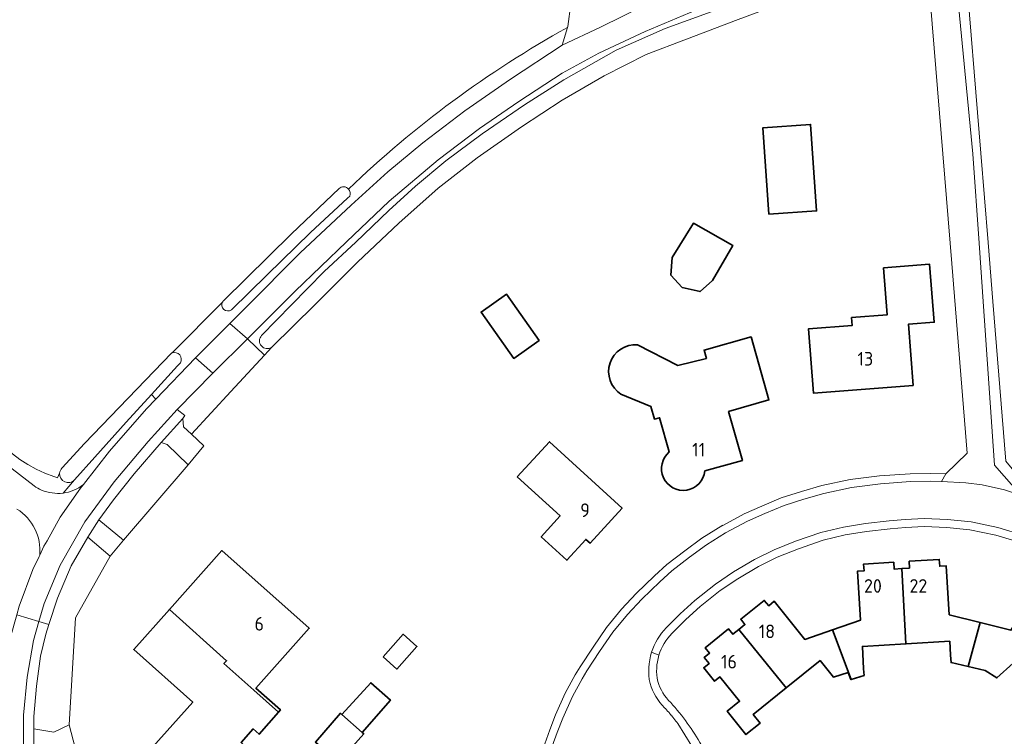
# Model space of a CAD drawing. Header units: metres. Extents: x 247072 to 248918, y 480001 to 481684.
# Tile 43 of 50: x 248108 to 248238, y 481221 to 481316. Entities that reach past the tile are written whole.
import ezdxf
from ezdxf.enums import TextEntityAlignment as Align

# ---------------------------------------------------------------- set-up
doc = ezdxf.new("R2010")
doc.units = ezdxf.units.M
for name, color, linetype, lineweight in [('B-XX-GR-GROENVOORZIENING-GV', 80, 'Continuous', 18), ('B-XX-OG-BEBOUWING-GV', 7, 'Continuous', 35), ('B-XX-OG-BEBOUWING-T18', 10, 'Continuous', 18), ('B-XX-OG-TERREIN_ERF-GV', 7, 'Continuous', 18), ('B-XX-OG-WATER-GV', 130, 'Continuous', 18), ('B-XX-VH-VERHARDING_GESLOTEN-GV', 252, 'Continuous', 18), ('B-XX-VH-VERHARDING_OPEN-GV', 252, 'Continuous', 18)]:
    doc.layers.add(name, color=color, linetype=linetype, lineweight=lineweight)
doc.styles.add('NLCS-ISO-M-T18', font='NLCS-ISO.ttf', dxfattribs={"height": 1.8})

msp = doc.modelspace()

# ---------------------------------------------------------------- linework, layer by layer
at = {"layer": 'B-XX-GR-GROENVOORZIENING-GV'}
for points in [[(248229.573, 481328.357), (248228.38, 481327.92), (248217.44, 481324.12), (248206.72, 481320.4), (248198.48, 481317.38), (248190.92, 481314.22), (248184.84, 481311.38), (248179.98, 481308.72), (248174.24, 481304.98), (248169.08, 481301.42), (248163.6, 481297.28), (248157.14, 481291.82), (248151.52, 481286.44), (248144.72, 481279.92), (248138.82, 481274.02), (248138.421, 481273.624), (248140.678, 481271.487), (248141.639, 481272.528)], [(248140.3, 481274.07), (248144.24, 481278.12), (248148.58, 481282.52), (248152.74, 481286.42), (248157.12, 481290.6), (248160.6, 481293.8), (248164.64, 481297.14), (248169.42, 481300.72), (248175, 481304.54), (248180.18, 481307.84), (248187.12, 481311.74), (248193.58, 481314.6), (248212.28, 481321.44), (248225.931, 481326.297)], [(248129.581, 481270.458), (248129.22, 481270.08), (248125.751, 481266.275), (248126.344, 481265.683), (248131.585, 481271.14), (248131.714, 481271.274), (248136.123, 481275.67), (248138.28, 481277.82), (248145.38, 481285), (248152.14, 481291.28), (248156.98, 481295.68), (248161.6, 481299.52), (248167.12, 481303.74), (248173.14, 481307.94), (248180, 481312.4), (248180.685, 481314.76)], [(248151.94, 481292.48), (248151.64, 481292.2), (248146.74, 481287.68), (248141.02, 481282.08), (248136.335, 481277.479)], [(248135.165, 481278.534), (248128.492, 481271.793)], [(248126.344, 481265.683), (248125.751, 481266.275), (248122.42, 481262.62), (248118.28, 481258.02), (248115.624, 481255.003), (248114.094, 481253.264)], [(248116.773, 481254.388), (248120.224, 481258.818), (248125.091, 481264.378), (248126.344, 481265.683)], [(248105.382, 481257.954), (248110.291, 481254.202)], [(248113.645, 481255.904), (248113.36, 481255.279)], [(248114.094, 481253.264), (248115.624, 481255.003)], [(248098.34, 481222.84), (248098.939, 481218.282), (248106.071, 481217.263), (248105.811, 481219.793), (248105.791, 481224.344), (248106.274, 481229.245), (248107.143, 481234.216), (248107.977, 481237.186), (248108.299, 481238.333), (248110.123, 481243.189), (248110.921, 481244.868), (248111.02, 481245.079)]]:
    msp.add_lwpolyline(points, dxfattribs=at)
for points in [[(248180.685, 481314.76, 0.0646353), (248151.788, 481293.421)], [(248151.788, 481293.421, -0.2903077), (248151.94, 481292.48)], [(248136.335, 481277.479, -0.8326566), (248135.165, 481278.534)], [(248141.639, 481272.528, -0.9069015), (248140.3, 481274.07)], [(248128.492, 481271.793, -0.691251), (248129.581, 481270.458)], [(248112.889, 481255.439, -0.2642784), (248100.373, 481269.903)], [(248113.36, 481255.279, -0.0057469), (248112.889, 481255.439)], [(248115.624, 481255.003, -0.7134822), (248113.645, 481255.904)], [(248110.291, 481254.202, 0.0502324), (248111.245, 481253.669)], [(248114.094, 481253.264, 0.1359089), (248116.773, 481254.388)], [(248111.245, 481253.669, 0.1346562), (248114.094, 481253.264)], [(248111.02, 481245.079, 0.2825564), (248108.012, 481251.154)]]:
    msp.add_lwpolyline(points, format="xyb", dxfattribs=at)
for points in [[(248133.901, 481269.135), (248133.872, 481269.105), (248129.153, 481264.322), (248130.187, 481263.516), (248129.92, 481263.129), (248130.011, 481262.024), (248131.039, 481261.044), (248136.223, 481266.661), (248140.678, 481271.487), (248138.421, 481273.624)], [(248130.631, 481256.984), (248127.828, 481259.688), (248127.026, 481259.955), (248123.496, 481255.79), (248120.745, 481252.353), (248118.811, 481249.73), (248122.076, 481247.047)], [(248114.888, 481222.674), (248115.751, 481236.806), (248120.332, 481244.928), (248117.386, 481247.463), (248115.18, 481243.638), (248113.361, 481239.402), (248112.235, 481235.924), (248111.818, 481234.636), (248111.13, 481231.734), (248110.59, 481227.772), (248110.23, 481223.76), (248110.226, 481222.131), (248112.869, 481221.697)]]:
    msp.add_lwpolyline(points, close=True, dxfattribs=at)
at = {"layer": 'B-XX-OG-BEBOUWING-GV'}
for points in [[(248207.269, 481290.081), (248213.574, 481290.524), (248212.772, 481301.943), (248206.467, 481301.5)], [(248194.307, 481282.027), (248195.822, 481280.402), (248198.174, 481279.866), (248199.838, 481281.344), (248202.519, 481285.956), (248197.317, 481288.894), (248194.484, 481284.355)], [(248226.322, 481267.484), (248225.708, 481275.573), (248229.104, 481275.831), (248228.481, 481283.476), (248222.405, 481283.007), (248222.898, 481276.825), (248218.192, 481276.45), (248218.276, 481275.403), (248212.483, 481274.941), (248213.161, 481266.446)], [(248176.957, 481273.42), (248172.625, 481279.528), (248169.277, 481277.161), (248173.619, 481271.049)], [(248174.061, 481255.399), (248179.713, 481250.239), (248177.217, 481247.505), (248180.615, 481244.402), (248183.102, 481247.136), (248183.656, 481246.632), (248187.895, 481251.283), (248178.313, 481260.054)], [(248139.295, 481227.219), (248142.535, 481224.33), (248142.798, 481224.63), (248139.562, 481227.518), (248146.591, 481235.411), (248135.068, 481245.675), (248128.139, 481237.896), (248135.67, 481231.117), (248135.337, 481230.744)], [(248223.741, 481244.145), (248219.77, 481243.888), (248219.825, 481242.988), (248218.957, 481242.941), (248219.348, 481236.478), (248215.664, 481235.199), (248218.145, 481228.657), (248219.825, 481229.187), (248219.776, 481230.039), (248219.605, 481233.016), (248225.352, 481233.356), (248224.802, 481243.291), (248223.798, 481243.228)], [(248225.385, 481233.358), (248231.142, 481233.698), (248231.251, 481231.861), (248231.309, 481230.872), (248233.581, 481230.356), (248235.151, 481236.175), (248231.077, 481237.198), (248230.687, 481243.65), (248229.816, 481243.591), (248229.754, 481244.512), (248225.79, 481244.262), (248225.82, 481243.354), (248224.802, 481243.291), (248225.352, 481233.356)], [(248242.209, 481229.015), (248247.67, 481237.369), (248246.822, 481237.936), (248247.323, 481238.686), (248243.98, 481240.848), (248243.495, 481240.096), (248242.759, 481240.576), (248239.215, 481235.155), (248235.151, 481236.175), (248233.581, 481230.356), (248235.809, 481229.851), (248237.359, 481228.853), (248239.497, 481230.788)], [(248214.053, 481231.146), (248215.805, 481228.956), (248217.744, 481229.551), (248218.088, 481228.639), (248218.145, 481228.657), (248215.664, 481235.199), (248212.008, 481233.93), (248207.949, 481238.976), (248207.262, 481238.384), (248206.65, 481239.095), (248203.55, 481236.591), (248204.112, 481235.888), (248203.315, 481235.252), (248209.548, 481227.522)], [(248142.535, 481224.33), (248139.295, 481227.219), (248135.337, 481230.744), (248135.67, 481231.117), (248128.139, 481237.896), (248123.427, 481232.605), (248131.22, 481225.663), (248125.946, 481219.741), (248132.876, 481213.569), (248138.319, 481219.681), (248137.592, 481220.329), (248139.177, 481222.108), (248139.972, 481221.405)], [(248156.341, 481231.628), (248158.165, 481230.017), (248160.804, 481233.003), (248158.981, 481234.615)], [(248203.315, 481235.252), (248202.518, 481234.615), (248201.956, 481235.318), (248198.866, 481232.825), (248199.429, 481232.124), (248198.74, 481231.565), (248199.365, 481230.767), (248198.671, 481230.204), (248200.106, 481228.419), (248200.805, 481228.985), (248203.401, 481225.779), (248201.765, 481224.467), (248204.237, 481221.379), (248206.106, 481222.882), (248205.192, 481224.019), (248209.548, 481227.522)], [(248150.911, 481224), (248153.567, 481221.633), (248157.311, 481225.933), (248154.722, 481228.222)], [(248153.567, 481221.633), (248150.911, 481224), (248150.722, 481224.178), (248147.411, 481220.378), (248150.433, 481217.711), (248153.778, 481221.456)]]:
    msp.add_lwpolyline(points, close=True, dxfattribs=at)
for points in [[(248198.816, 481256.185), (248203.772, 481257.586), (248201.957, 481264.024), (248207.281, 481265.565), (248204.927, 481273.889), (248198.71, 481272.147), (248199.019, 481271.045), (248195.227, 481270.107), (248189.941, 481272.85)], [(248187.743, 481266.331), (248191.683, 481264.719), (248192.162, 481263.026), (248192.843, 481263.219), (248194.122, 481258.699)]]:
    msp.add_lwpolyline(points, dxfattribs=at)
for points in [[(248189.941, 481272.85, 0.781015), (248187.743, 481266.331)], [(248194.122, 481258.699, 1.4851427), (248198.816, 481256.185)]]:
    msp.add_lwpolyline(points, format="xyb", dxfattribs=at)
at = {"layer": 'B-XX-OG-TERREIN_ERF-GV'}
for points in [[(248237.566, 481326.315), (248233.101, 481324.54), (248235.257, 481298.139), (248236.21, 481286.362), (248236.85, 481278.556), (248238.527, 481257.47), (248241.7, 481253.667), (248244.539, 481252.737), (248247.064, 481251.771), (248250.002, 481250.447), (248252.828, 481248.946), (248255.582, 481247.25), (248258.323, 481245.287), (248260.837, 481243.276), (248262.839, 481241.428), (248264.932, 481239.405), (248267.059, 481237.292), (248267.79, 481236.58), (248272.896, 481231.429), (248274.967, 481229.335)], [(248177.672, 481220.161), (248178.333, 481222.005), (248179.094, 481223.958), (248180.395, 481226.851), (248181.709, 481229.265), (248182.366, 481230.328), (248184.053, 481232.928), (248185.838, 481235.51), (248187.791, 481237.921), (248189.743, 481240), (248192.152, 481242.33), (248193.805, 481243.825), (248196.156, 481245.618), (248198.426, 481247.292), (248201.172, 481249.021), (248201.171, 481249.004), (248204.001, 481250.502), (248206.322, 481251.552), (248208.902, 481252.615), (248211.57, 481253.48), (248214.273, 481254.249), (248217.994, 481255.042), (248221.886, 481255.532), (248225.904, 481255.822), (248228.636, 481255.87), (248230.605, 481255.817), (248233.434, 481258.534), (248231.426, 481283.578), (248228.595, 481317.902)], [(248180.685, 481314.76), (248180.72, 481314.88), (248181.12, 481317.871)], [(248203.22, 481315.8), (248196.4, 481313.2), (248191.08, 481311.18), (248185.54, 481308.38), (248179.98, 481305.14), (248174.62, 481301.62), (248168.74, 481297.52), (248163.62, 481293.52), (248158.4, 481288.92), (248152.98, 481283.74), (248147.34, 481278.14), (248141.639, 481272.528)], [(248135.254, 481278.653), (248144.24, 481287.52), (248150.528, 481293.494)], [(248128.492, 481271.793), (248135.165, 481278.534)], [(248189.941, 481272.85), (248195.227, 481270.107), (248199.019, 481271.045), (248198.71, 481272.147), (248204.927, 481273.889), (248207.281, 481265.565), (248201.957, 481264.024), (248203.772, 481257.586), (248198.816, 481256.185)], [(248141.639, 481272.528), (248140.678, 481271.487), (248136.223, 481266.661), (248131.039, 481261.044), (248132.665, 481259.492), (248130.631, 481256.984), (248122.076, 481247.047), (248120.332, 481244.928), (248115.751, 481236.806), (248114.888, 481222.674), (248115.71, 481219.601)], [(248113.937, 481256.567), (248113.957, 481256.588), (248116.94, 481259.8), (248128.397, 481271.755)], [(248194.122, 481258.699), (248192.843, 481263.219), (248192.162, 481263.026), (248191.683, 481264.719), (248187.743, 481266.331)], [(248113.36, 481255.279), (248113.645, 481255.904)], [(248240.628, 481246.681), (248237.213, 481247.688), (248233.807, 481248.407), (248230.755, 481248.727), (248227.751, 481248.838), (248225.303, 481248.726), (248223.258, 481248.542), (248220.174, 481248.185), (248217.332, 481247.746), (248214.427, 481247.035), (248211.158, 481245.92), (248208.381, 481244.794), (248205.88, 481243.569), (248203.175, 481241.96), (248200.839, 481240.382), (248198.186, 481238.294), (248196.299, 481236.575), (248194.477, 481234.727)], [(248239.497, 481230.788), (248237.359, 481228.853), (248235.809, 481229.851), (248233.581, 481230.356), (248231.309, 481230.872), (248231.251, 481231.861), (248231.142, 481233.698), (248225.385, 481233.358), (248225.352, 481233.356), (248219.605, 481233.016), (248219.776, 481230.039), (248219.825, 481229.187), (248218.145, 481228.657), (248218.088, 481228.639), (248217.744, 481229.551), (248215.805, 481228.956), (248214.053, 481231.146), (248209.548, 481227.522), (248205.192, 481224.019), (248206.106, 481222.882), (248204.237, 481221.379), (248201.765, 481224.467), (248203.401, 481225.779), (248200.805, 481228.985), (248200.106, 481228.419), (248198.671, 481230.204), (248199.365, 481230.767), (248198.74, 481231.565), (248199.429, 481232.124), (248198.866, 481232.825), (248201.956, 481235.318), (248202.518, 481234.615), (248203.315, 481235.252), (248204.112, 481235.888), (248203.55, 481236.591), (248206.65, 481239.095), (248207.262, 481238.384), (248207.949, 481238.976), (248212.008, 481233.93), (248215.664, 481235.199), (248219.348, 481236.478), (248218.957, 481242.941), (248219.825, 481242.988), (248219.77, 481243.888), (248223.741, 481244.145), (248223.798, 481243.228), (248224.802, 481243.291), (248225.82, 481243.354), (248225.79, 481244.262), (248229.754, 481244.512), (248229.816, 481243.591), (248230.687, 481243.65), (248231.077, 481237.198), (248235.151, 481236.175), (248239.215, 481235.155)]]:
    msp.add_lwpolyline(points, dxfattribs=at)
for points in [[(248151.788, 481293.421, -0.0646353), (248180.685, 481314.76)], [(248150.528, 481293.494, -0.4151579), (248151.788, 481293.421)], [(248135.165, 481278.534, -0.0470994), (248135.254, 481278.653)], [(248187.743, 481266.331, -0.781015), (248189.941, 481272.85)], [(248128.397, 481271.755, -0.0255112), (248128.492, 481271.793)], [(248100.373, 481269.903, 0.2642784), (248112.889, 481255.439)], [(248198.816, 481256.185, -1.4851427), (248194.122, 481258.699)], [(248113.645, 481255.904, -0.1617835), (248113.937, 481256.567)], [(248112.889, 481255.439, 0.0057469), (248113.36, 481255.279)], [(248194.477, 481234.727, 0.1212831), (248192.757, 481231.841)], [(248192.757, 481231.841, 0.1249362), (248192.592, 481228.393)], [(248192.592, 481228.393, 0.122052), (248194.31, 481225.588)], [(248194.31, 481225.588, -0.0573507), (248198.363, 481219.949)]]:
    msp.add_lwpolyline(points, format="xyb", dxfattribs=at)
for points in [[(248207.269, 481290.081), (248206.467, 481301.5), (248212.772, 481301.943), (248213.574, 481290.524)], [(248194.307, 481282.027), (248194.484, 481284.355), (248197.317, 481288.894), (248202.519, 481285.956), (248199.838, 481281.344), (248198.174, 481279.866), (248195.822, 481280.402)], [(248229.104, 481275.831), (248225.708, 481275.573), (248226.322, 481267.484), (248213.161, 481266.446), (248212.483, 481274.941), (248218.276, 481275.403), (248218.192, 481276.45), (248222.898, 481276.825), (248222.405, 481283.007), (248228.481, 481283.476)], [(248169.277, 481277.161), (248172.625, 481279.528), (248176.957, 481273.42), (248173.619, 481271.049)], [(248183.656, 481246.632), (248183.102, 481247.136), (248180.615, 481244.402), (248177.217, 481247.505), (248179.713, 481250.239), (248174.061, 481255.399), (248178.313, 481260.054), (248187.895, 481251.283)], [(248139.562, 481227.518), (248142.798, 481224.63), (248142.535, 481224.33), (248139.972, 481221.405), (248139.177, 481222.108), (248137.592, 481220.329), (248138.319, 481219.681), (248132.876, 481213.569), (248125.946, 481219.741), (248131.22, 481225.663), (248123.427, 481232.605), (248128.139, 481237.896), (248135.068, 481245.675), (248146.591, 481235.411)], [(248156.341, 481231.628), (248158.981, 481234.615), (248160.804, 481233.003), (248158.165, 481230.017)], [(248150.911, 481224), (248154.722, 481228.222), (248157.311, 481225.933), (248153.567, 481221.633), (248153.778, 481221.456), (248150.433, 481217.711), (248147.411, 481220.378), (248150.722, 481224.178)]]:
    msp.add_lwpolyline(points, close=True, dxfattribs=at)
at = {"layer": 'B-XX-OG-WATER-GV'}
for points in [[(248225.931, 481326.297), (248212.28, 481321.44), (248193.58, 481314.6), (248187.12, 481311.74), (248180.18, 481307.84), (248175, 481304.54), (248169.42, 481300.72), (248164.64, 481297.14), (248160.6, 481293.8), (248157.12, 481290.6), (248152.74, 481286.42), (248148.58, 481282.52), (248144.24, 481278.12), (248140.3, 481274.07)], [(248141.639, 481272.528), (248147.34, 481278.14), (248152.98, 481283.74), (248158.4, 481288.92), (248163.62, 481293.52), (248168.74, 481297.52), (248174.62, 481301.62), (248179.98, 481305.14), (248185.54, 481308.38), (248191.08, 481311.18), (248196.4, 481313.2), (248203.22, 481315.8), (248219.64, 481321.94), (248223.981, 481323.481)], [(248150.528, 481293.494), (248144.24, 481287.52), (248135.254, 481278.653)], [(248136.335, 481277.479), (248141.02, 481282.08), (248146.74, 481287.68), (248151.64, 481292.2), (248151.94, 481292.48)], [(248128.397, 481271.755), (248116.94, 481259.8), (248113.957, 481256.588), (248113.937, 481256.567)], [(248115.624, 481255.003), (248118.28, 481258.02), (248122.42, 481262.62), (248125.751, 481266.275), (248129.22, 481270.08), (248129.581, 481270.458)]]:
    msp.add_lwpolyline(points, dxfattribs=at)
for points in [[(248151.788, 481293.421, 0.4151579), (248150.528, 481293.494)], [(248151.94, 481292.48, 0.2903077), (248151.788, 481293.421)], [(248135.254, 481278.653, 0.0470994), (248135.165, 481278.534)], [(248135.165, 481278.534, 0.8326566), (248136.335, 481277.479)], [(248140.3, 481274.07, 0.9069015), (248141.639, 481272.528)], [(248128.492, 481271.793, 0.0255112), (248128.397, 481271.755)], [(248129.581, 481270.458, 0.691251), (248128.492, 481271.793)], [(248113.937, 481256.567, 0.1617835), (248113.645, 481255.904)], [(248113.645, 481255.904, 0.7134822), (248115.624, 481255.003)]]:
    msp.add_lwpolyline(points, format="xyb", dxfattribs=at)
at = {"layer": 'B-XX-VH-VERHARDING_GESLOTEN-GV'}
for points in [[(248191.02, 481317.74), (248185.04, 481314.8), (248180, 481312.4), (248173.14, 481307.94), (248167.12, 481303.74), (248161.6, 481299.52), (248156.98, 481295.68), (248152.14, 481291.28), (248145.38, 481285), (248138.28, 481277.82), (248136.123, 481275.67), (248138.421, 481273.624), (248138.82, 481274.02), (248144.72, 481279.92), (248151.52, 481286.44), (248157.14, 481291.82), (248163.6, 481297.28), (248169.08, 481301.42), (248174.24, 481304.98), (248179.98, 481308.72), (248184.84, 481311.38), (248190.92, 481314.22), (248198.48, 481317.38)], [(248121.685, 481162.965), (248121.271, 481166.659), (248121.004, 481169.11), (248120.876, 481170.389), (248119.889, 481176.063), (248118.719, 481181.395), (248117.089, 481187.231), (248116.668, 481188.472), (248113.397, 481198.124), (248111.437, 481204.465), (248110.175, 481209.376), (248109.346, 481214.368), (248108.893, 481219.669), (248108.889, 481223.952), (248109.337, 481228.937), (248110.177, 481233.802), (248110.919, 481236.314), (248107.977, 481237.186)]]:
    msp.add_lwpolyline(points, dxfattribs=at)
msp.add_lwpolyline([(248110.921, 481244.868), (248110.123, 481243.189), (248108.299, 481238.333), (248107.977, 481237.186), (248110.919, 481236.314), (248111.612, 481238.659), (248113.701, 481243.724), (248116.982, 481249.484), (248120.848, 481254.768), (248125.313, 481260.093), (248129.153, 481264.322), (248133.872, 481269.105), (248131.585, 481271.14), (248126.344, 481265.683), (248125.091, 481264.378), (248120.224, 481258.818), (248116.773, 481254.388), (248116.394, 481253.902), (248116.08, 481253.452), (248113.729, 481250.08), (248111.98, 481246.965), (248111.568, 481246.231), (248111.02, 481245.079)], close=True, dxfattribs=at)
at = {"layer": 'B-XX-VH-VERHARDING_OPEN-GV'}
for points in [[(248236.21, 481286.362), (248235.257, 481298.139), (248233.101, 481324.54), (248232.997, 481325.809), (248232.879, 481327.25), (248232.793, 481328.31)], [(248230.822, 481327.633), (248230.972, 481325.725), (248231.54, 481318.603), (248232.187, 481318.655), (248234.21, 481298.054), (248235.046, 481286.277), (248235.555, 481278.572), (248237.041, 481256.964), (248240.567, 481252.943), (248241.087, 481252.763), (248241.7, 481253.667), (248238.527, 481257.47), (248236.85, 481278.556), (248236.21, 481286.362)], [(248110.291, 481254.202), (248105.382, 481257.954)], [(248230.064, 481254.781), (248230.605, 481255.817), (248228.636, 481255.87), (248225.904, 481255.822), (248221.886, 481255.532), (248217.994, 481255.042), (248214.273, 481254.249), (248211.57, 481253.48), (248208.902, 481252.615), (248206.322, 481251.552), (248204.001, 481250.502), (248201.171, 481249.004), (248201.172, 481249.021), (248198.426, 481247.292), (248196.156, 481245.618), (248193.805, 481243.825), (248192.152, 481242.33), (248189.743, 481240), (248187.791, 481237.921), (248185.838, 481235.51), (248184.053, 481232.928), (248182.366, 481230.328), (248181.709, 481229.265), (248180.395, 481226.851), (248179.094, 481223.958), (248178.333, 481222.005), (248177.672, 481220.161)], [(248111.02, 481245.079), (248111.568, 481246.231), (248111.98, 481246.965), (248113.729, 481250.08), (248116.08, 481253.452), (248116.394, 481253.902), (248116.773, 481254.388)], [(248178.671, 481219.835), (248179.317, 481221.637), (248180.063, 481223.552), (248181.336, 481226.384), (248182.617, 481228.738), (248183.253, 481229.766), (248184.926, 481232.344), (248186.679, 481234.88), (248188.583, 481237.23), (248190.491, 481239.263), (248192.869, 481241.563), (248194.477, 481243.017), (248196.786, 481244.778), (248199.018, 481246.424), (248201.534, 481248.008), (248204.463, 481249.559), (248206.739, 481250.588), (248209.264, 481251.629), (248211.876, 481252.475), (248214.526, 481253.229), (248218.169, 481254.006), (248221.989, 481254.487), (248225.951, 481254.773), (248228.631, 481254.82), (248230.064, 481254.781)], [(248238.355, 481253.707), (248235.419, 481254.336), (248233.251, 481254.616), (248230.064, 481254.781), (248228.631, 481254.82), (248225.951, 481254.773), (248221.989, 481254.487), (248218.169, 481254.006), (248214.526, 481253.229), (248211.876, 481252.475), (248209.264, 481251.629), (248206.739, 481250.588), (248204.463, 481249.559), (248201.534, 481248.008), (248199.018, 481246.424), (248196.786, 481244.778), (248194.477, 481243.017), (248192.869, 481241.563), (248190.491, 481239.263), (248188.583, 481237.23), (248186.679, 481234.88), (248184.926, 481232.344), (248183.253, 481229.766), (248182.617, 481228.738), (248181.336, 481226.384), (248180.063, 481223.552), (248179.317, 481221.637), (248178.671, 481219.835)], [(248240.968, 481247.675), (248237.47, 481248.707), (248233.971, 481249.446), (248230.829, 481249.775), (248227.746, 481249.889), (248225.263, 481249.775), (248223.151, 481249.587), (248220.033, 481249.226), (248217.127, 481248.777), (248214.132, 481248.044), (248210.791, 481246.904), (248207.952, 481245.753), (248205.38, 481244.493), (248202.612, 481242.847), (248200.22, 481241.231), (248197.507, 481239.096), (248195.571, 481237.332), (248193.727, 481235.462)], [(248193.727, 481235.462), (248195.571, 481237.332), (248197.507, 481239.096), (248200.22, 481241.231), (248202.612, 481242.847), (248205.38, 481244.493), (248207.952, 481245.753), (248210.791, 481246.904), (248214.132, 481248.044), (248217.127, 481248.777), (248220.033, 481249.226), (248223.151, 481249.587), (248225.263, 481249.775), (248227.746, 481249.889), (248230.829, 481249.775), (248233.971, 481249.446), (248237.47, 481248.707), (248240.968, 481247.675)], [(248194.477, 481234.727), (248196.299, 481236.575), (248198.186, 481238.294), (248200.839, 481240.382), (248203.175, 481241.96), (248205.88, 481243.569), (248208.381, 481244.794), (248211.158, 481245.92), (248214.427, 481247.035), (248217.332, 481247.746), (248220.174, 481248.185), (248223.258, 481248.542), (248225.303, 481248.726), (248227.751, 481248.838), (248230.755, 481248.727), (248233.807, 481248.407), (248237.213, 481247.688), (248240.628, 481246.681)], [(248110.24, 481219.145), (248110.226, 481222.131), (248110.23, 481223.76), (248110.59, 481227.772), (248111.13, 481231.734), (248111.818, 481234.636), (248112.235, 481235.924), (248110.919, 481236.314), (248110.177, 481233.802), (248109.337, 481228.937), (248108.889, 481223.952), (248108.893, 481219.669)], [(248191.789, 481232.263), (248192.757, 481231.841)], [(248192.757, 481231.841), (248191.789, 481232.263)], [(248193.507, 481224.906), (248193.55, 481224.863), (248193.615, 481224.792), (248193.757, 481224.632), (248193.898, 481224.472), (248194.038, 481224.312), (248194.176, 481224.151), (248194.252, 481224.06), (248194.313, 481223.988), (248194.432, 481223.843), (248194.448, 481223.824), (248194.584, 481223.66), (248194.718, 481223.494), (248194.729, 481223.479), (248194.85, 481223.328), (248194.981, 481223.16), (248195.02, 481223.11), (248195.112, 481222.992), (248195.24, 481222.822), (248198.024, 481218.348)], [(248198.024, 481218.348), (248195.24, 481222.822), (248195.112, 481222.992), (248195.02, 481223.11), (248194.981, 481223.16), (248194.85, 481223.328), (248194.729, 481223.479), (248194.718, 481223.494), (248194.584, 481223.66), (248194.448, 481223.824), (248194.432, 481223.843), (248194.313, 481223.988), (248194.252, 481224.06), (248194.176, 481224.151), (248194.038, 481224.312), (248193.898, 481224.472), (248193.757, 481224.632), (248193.615, 481224.792), (248193.55, 481224.863), (248193.507, 481224.906)]]:
    msp.add_lwpolyline(points, dxfattribs=at)
for points in [[(248181.12, 481317.871), (248180.72, 481314.88), (248180.685, 481314.76), (248180, 481312.4), (248185.04, 481314.8), (248191.02, 481317.74), (248193.64, 481318.74), (248188.54, 481320.48), (248188.331, 481320.603), (248187.738, 481320.953)], [(248240.567, 481252.943), (248237.041, 481256.964), (248235.555, 481278.572), (248235.046, 481286.277), (248234.21, 481298.054), (248232.187, 481318.655), (248231.54, 481318.603), (248228.56, 481318.324), (248228.595, 481317.902), (248231.426, 481283.578), (248233.434, 481258.534), (248230.605, 481255.817), (248230.064, 481254.781), (248233.251, 481254.616), (248235.419, 481254.336), (248238.355, 481253.707)], [(248133.872, 481269.105), (248133.901, 481269.135), (248138.421, 481273.624), (248136.123, 481275.67), (248131.714, 481271.274), (248131.585, 481271.14)], [(248112.235, 481235.924), (248113.361, 481239.402), (248115.18, 481243.638), (248117.386, 481247.463), (248118.811, 481249.73), (248120.745, 481252.353), (248123.496, 481255.79), (248127.026, 481259.955), (248129.92, 481263.129), (248130.187, 481263.516), (248129.153, 481264.322), (248125.313, 481260.093), (248120.848, 481254.768), (248116.982, 481249.484), (248113.701, 481243.724), (248111.612, 481238.659), (248110.919, 481236.314)], [(248127.026, 481259.955), (248127.828, 481259.688), (248130.631, 481256.984), (248132.665, 481259.492), (248131.039, 481261.044), (248130.011, 481262.024), (248129.92, 481263.129)], [(248122.076, 481247.047), (248118.811, 481249.73), (248117.386, 481247.463), (248120.332, 481244.928)], [(248114.888, 481222.674), (248112.869, 481221.697), (248110.226, 481222.131), (248110.24, 481219.145), (248110.531, 481216.023), (248112.286, 481217.63), (248115.71, 481219.601)]]:
    msp.add_lwpolyline(points, close=True, dxfattribs=at)
for points in [[(248111.245, 481253.669, -0.0502324), (248110.291, 481254.202)], [(248116.773, 481254.388, -0.1359089), (248114.094, 481253.264)], [(248114.094, 481253.264, -0.1346562), (248111.245, 481253.669)], [(248108.012, 481251.154, -0.2825564), (248111.02, 481245.079)], [(248193.727, 481235.462, 0.1174278), (248191.789, 481232.263)], [(248191.789, 481232.263, -0.1174278), (248193.727, 481235.462)], [(248192.757, 481231.841, -0.1212831), (248194.477, 481234.727)], [(248191.789, 481232.263, 0.1303697), (248191.574, 481228.131)], [(248191.574, 481228.131, -0.1303697), (248191.789, 481232.263)], [(248192.592, 481228.393, -0.1249362), (248192.757, 481231.841)], [(248191.574, 481228.131, 0.1210547), (248193.507, 481224.906)], [(248193.507, 481224.906, -0.1210547), (248191.574, 481228.131)], [(248194.31, 481225.588, -0.122052), (248192.592, 481228.393)], [(248198.363, 481219.949, 0.0573507), (248194.31, 481225.588)]]:
    msp.add_lwpolyline(points, format="xyb", dxfattribs=at)

# ---------------------------------------------------------------- texts
at = {"layer": 'B-XX-OG-BEBOUWING-T18', "style": 'NLCS-ISO-M-T18'}
for s, p in [('13', (248220, 481271)), ('11', (248198, 481259)), ('9', (248183, 481251)), ('20', (248221, 481241)), ('22', (248227, 481241)), ('6', (248140, 481236)), ('18', (248207, 481235)), ('16', (248202, 481231))]:
    msp.add_text(s, height=1.8, dxfattribs=at).set_placement(p, align=Align.MIDDLE_CENTER)

doc.saveas('drawing.dxf')
